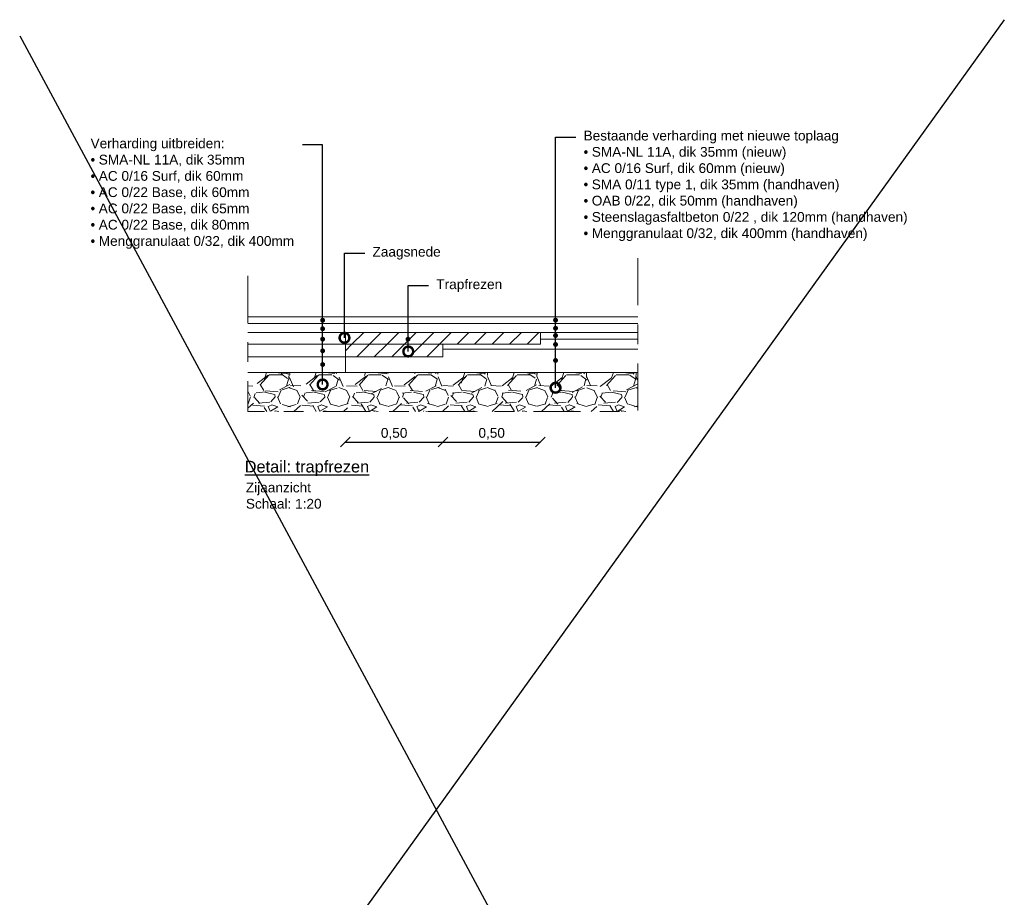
# Model space of a CAD drawing. Header units: metres. Extents: x -34 to 67, y -14 to 16.
# Tile 11 of 13: x 55.52 to 60.56, y 7.6 to 12.1. Entities that reach past the tile are written whole.
import ezdxf
from ezdxf import colors
from ezdxf.entities.mleader import LeaderData, LeaderLine
from ezdxf.math import Vec2, Vec3

# ---------------------------------------------------------------- set-up
doc = ezdxf.new("R2010")
doc.units = ezdxf.units.M
doc.linetypes.add('ACAD_ISO04W100', pattern=[30, 24, -3, 0, -3])
for name, color, linetype, lineweight in [('N-WE-AL-DETAIL-G', 7, 'Continuous', 13), ('V-WE-VH-ZAAGSNEDE-G', 7, 'ZAAGSNEDE_LINE', 30), ('X-XX-AL-AANKLEDING-M', 7, 'Continuous', 18), ('X-XX-AL-AANKLEDING-T25', 7, 'Continuous', 25), ('X-XX-AL-AANKLEDING-T30', 7, 'Continuous', 30), ('X-XX-AL-T25', 7, 'Continuous', 25)]:
    doc.layers.add(name, color=color, linetype=linetype, lineweight=lineweight)
doc.styles.add('NLCS_ISO', font='arial.ttf')
doc.styles.get("Standard").update_dxf_attribs({"font": 'arial.ttf'})
doc.linetypes.add('ZAAGSNEDE_LINE', pattern='A,12.7,-5.08,["Z",Standard,S=2.54,R=0,X=-2.54,Y=-1.27],-6.35', length=24.13)
doc.dimstyles.new('NLCS_1-20', dxfattribs={"dimscale": 0.02, "dimtxt": 2.5, "dimasz": 2.5, "dimexe": 1.25, "dimexo": 0.625, "dimtad": 1, "dimtxsty": 'Standard', "dimblk": 'OBLIQUE', "dimcen": 0, "dimse1": 1, "dimse2": 1, "dimadec": 0, "dimazin": 0, "dimtfac": 1, "dimtmove": 0, "dimatfit": 3, "dimfxl": 1, "dimarcsym": 0})
pattern_1 = [(45, (0, 0), (-0.04490128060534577, 0.04490128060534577), [])]

# ---------------------------------------------------------------- blocks, each defined once
blk = doc.blocks.new('_Oblique')
at = {"color": 0, "linetype": 'ByBlock', "lineweight": -2}
blk.add_line((-0.5, -0.5), (0.5, 0.5), dxfattribs=at)
blk = doc.blocks.new('*D45')
at = {"layer": 'X-XX-AL-AANKLEDING-M', "color": 0, "lineweight": -2, "transparency": 16777216}
blk.add_line((57.18589287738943, 9.930643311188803), (57.68589287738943, 9.930643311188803), dxfattribs=at)
at = {"layer": 'X-XX-AL-AANKLEDING-M', "color": 0, "lineweight": -2, "transparency": 16777216, "xscale": 0.05, "yscale": 0.05, "zscale": 0.05, "rotation": 180}
blk.add_blockref('_Oblique', (57.18589287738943, 9.930643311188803), dxfattribs=at)
at = {"layer": 'X-XX-AL-AANKLEDING-M', "color": 0, "lineweight": -2, "transparency": 16777216, "xscale": 0.05, "yscale": 0.05, "zscale": 0.05}
blk.add_blockref('_Oblique', (57.68589287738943, 9.930643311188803), dxfattribs=at)
at = {"layer": 'X-XX-AL-AANKLEDING-M', "color": 0, "lineweight": 9, "transparency": 16777216, "insert": (57.43589287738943, 9.973191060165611), "char_height": 0.05, "attachment_point": 5}
blk.add_mtext('0,50', dxfattribs=at)
blk = doc.blocks.new('*D46')
at = {"layer": 'X-XX-AL-AANKLEDING-M', "color": 0, "lineweight": -2, "transparency": 16777216}
blk.add_line((57.68589287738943, 9.930643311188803), (58.18589287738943, 9.930643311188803), dxfattribs=at)
at = {"layer": 'X-XX-AL-AANKLEDING-M', "color": 0, "lineweight": -2, "transparency": 16777216, "xscale": 0.05, "yscale": 0.05, "zscale": 0.05, "rotation": 180}
blk.add_blockref('_Oblique', (57.68589287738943, 9.930643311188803), dxfattribs=at)
at = {"layer": 'X-XX-AL-AANKLEDING-M', "color": 0, "lineweight": -2, "transparency": 16777216, "xscale": 0.05, "yscale": 0.05, "zscale": 0.05}
blk.add_blockref('_Oblique', (58.18589287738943, 9.930643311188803), dxfattribs=at)
at = {"layer": 'X-XX-AL-AANKLEDING-M', "color": 0, "lineweight": 9, "transparency": 16777216, "insert": (57.93589287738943, 9.973191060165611), "char_height": 0.05, "attachment_point": 5}
blk.add_mtext('0,50', dxfattribs=at)
blk = doc.blocks.new('_DotSmall')
at = {"color": 0, "linetype": 'ByBlock', "const_width": 0.5}
blk.add_lwpolyline([(-0.0625, 0, 1), (0.0625, 0, 1)], format="xyb", close=True, dxfattribs=at)

msp = doc.modelspace()

# ---------------------------------------------------------------- hatches: boundary and pattern name
at = {"layer": 'N-WE-AL-DETAIL-G'}
h = msp.add_hatch(dxfattribs=at)
h.set_pattern_fill('ANSI31', color=1, scale=0.02)
h.set_pattern_definition(pattern_1)
h.paths.add_polyline_path([(58.18589287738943, 10.49264960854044), (57.18589287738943, 10.49264960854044), (57.18589287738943, 10.43264960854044), (58.18589287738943, 10.43264960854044)])
h = msp.add_hatch(dxfattribs=at)
h.set_pattern_fill('ANSI31', color=1, scale=0.02)
h.set_pattern_definition(pattern_1)
h.paths.add_polyline_path([(57.68589287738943, 10.43264960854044), (57.18589287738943, 10.43264960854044), (57.18589287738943, 10.36764960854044), (57.68589287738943, 10.36764960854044)])
h = msp.add_hatch(dxfattribs=at)
h.set_pattern_fill('GRAVEL', color=252, scale=0.01)
h.set_pattern_definition([(228.0127875, (0.18288, 0.254), (-2.032000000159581, -2.285999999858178), [0.034172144, -3.3830483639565]), (184.969741, (0.16002, 0.2286), (3.04799999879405, 0.2540000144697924), [0.05864047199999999, -5.805404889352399]), (132.5104471, (0.1016, 0.22352), (2.540000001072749, -2.793999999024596), [0.04134815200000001, -4.093472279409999]), (267.273689, (0.00254, 0.16002), (0.2540000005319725, 5.079999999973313), [0.053400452, -5.2866437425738]), (292.83365418, (0, 0.10668), (-1.270000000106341, 3.047999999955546), [0.05236337, -5.183980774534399]), (357.2736889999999, (0.02032, 0.05842000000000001), (-5.079999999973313, 0.2540000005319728), [0.053400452, -5.2866437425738]), (37.69424047, (0.07366, 0.05587999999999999), (-3.30199999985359, -2.540000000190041), [0.07061936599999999, -6.991311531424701]), (72.25532837, (0.12954, 0.09906000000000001), (1.778000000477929, 5.587999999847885), [0.066671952, -6.6005256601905]), (121.42956562, (0.14986, 0.16256), (-2.032000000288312, 3.301999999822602), [0.0535813, -5.304554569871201]), (175.2363583, (0.12192, 0.20828), (2.793999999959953, -0.2540000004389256), [0.061171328, -2.997393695]), (222.3974378, (0.06096, 0.21336), (-3.047999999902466, -2.794000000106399), [0.07910779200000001, -7.8316772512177]), (138.81407483, (0.254, 0.15748), (-1.777999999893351, 1.524000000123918), [0.027000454, -2.6730565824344]), (171.4692344, (0.23368, 0.17526), (3.302000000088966, -0.5079999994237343), [0.051368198, -5.085463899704]), (225, (0.18288, 0.18288), (-3.552713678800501e-17, -0.2540000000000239), [0.035920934, -0.3232893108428]), (203.19859051, (0.1651, 0.21336), (1.270000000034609, 0.5079999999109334), [0.019344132, -1.915062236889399]), (291.80140949, (0.14732, 0.20574), (-0.2540000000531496, 0.7619999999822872), [0.027356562, -1.340475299]), (30.96375653, (0.15748, 0.18034), (0.7620000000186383, 0.5079999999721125), [0.044431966, -1.436629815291]), (161.56505118, (0.19558, 0.2032), (0.5080000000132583, -0.2539999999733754), [0.032128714, -0.7710898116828]), (16.389540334, (0, 0.20574), (2.540000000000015, 0.7620000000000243), [0.04500880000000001, -4.455882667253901]), (70.34617594, (0.04318, 0.21844), (-1.016000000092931, -2.793999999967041), [0.037759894, -3.73822156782]), (293.19859051, (0.19558, 0.254), (-0.5079999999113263, 1.270000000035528), [0.03868800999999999, -1.8957183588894]), (343.6104596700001, (0.21082, 0.21844), (-2.540000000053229, 0.761999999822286), [0.0450088, -4.455882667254]), (339.44395478, (0, 0.04826), (-1.269999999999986, 0.508000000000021), [0.04340351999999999, -2.1267734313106]), (294.7751406, (0.04064, 0.03302), (-1.270000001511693, 2.793999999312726), [0.036367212, -3.600359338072]), (66.80140949, (0.19812, 0), (0.5079999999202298, 1.27000000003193), [0.03868801, -1.8957183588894]), (17.35402464, (0.21336, 0.03556), (-3.301999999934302, -1.016000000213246), [0.04257827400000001, -4.21523759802]), (69.44395478, (0.07366, 0), (-0.508000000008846, -1.269999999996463), [0.02170176, -2.148475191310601]), (101.309932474, (0.18288, 0), (-0.25400000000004, 1.016000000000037), [0.01295146, -1.2821994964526]), (165.963756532, (0.18034, 0.0127), (0.7619999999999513, -0.2539999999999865), [0.05236337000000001, -0.9949054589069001]), (186.00900596, (0.12954, 0.0254), (2.539999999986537, 0.2540000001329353), [0.04852669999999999, -4.804136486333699]), (303.69006753, (0.15748, 0.15748), (-0.2540000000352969, 0.5079999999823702), [0.036632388, -0.879177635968]), (353.15722659, (0.1778, 0.127), (4.318000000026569, -0.5079999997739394), [0.063955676, -6.331600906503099]), (60.9453959, (0.2413, 0.11938), (-1.016000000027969, -1.777999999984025), [0.026150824, -2.588939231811]), (90, (0.254, 0.14224), (-0.254, 0.254), [0.01524, -0.23876]), (120.25643716, (0.12446, 0.03302), (1.015999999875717, -1.77800000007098), [0.035286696, -3.49339407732]), (48.01278749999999, (0.10668, 0.0635), (2.032000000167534, 2.285999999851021), [0.068344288, -3.3488762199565]), (0, (0.1524, 0.1143), (0.254, 0.254), [0.06604, -0.18796]), (325.3048465, (0.21844, 0.1143), (2.540000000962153, -1.777999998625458), [0.040160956, -3.975931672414]), (254.0546040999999, (0.25146, 0.09144000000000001), (-0.2539999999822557, -1.016000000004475), [0.03698290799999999, -1.8121650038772]), (207.64597536, (0.2413, 0.05587999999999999), (-4.826000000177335, -2.539999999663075), [0.06021450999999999, -5.961246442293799]), (175.42607874, (0.18796, 0.02794), (-3.301999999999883, 0.2539999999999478), [0.063702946, -6.306584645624])])
h.paths.add_polyline_path([(58.68589287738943, 10.28764960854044), (57.18589287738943, 10.28764960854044), (56.68589287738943, 10.28764960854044), (56.68589287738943, 10.08764960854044), (58.68589287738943, 10.08764960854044)])

# ---------------------------------------------------------------- linework, layer by layer
at = {"layer": 'N-WE-AL-DETAIL-G', "linetype": 'ACAD_ISO04W100', "ltscale": 0.01, "flags": 128}
msp.add_lwpolyline([(58.68589287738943, 10.87264960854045), (58.68589287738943, 10.08764960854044), (56.68589287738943, 10.08764960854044), (56.68589287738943, 10.87264960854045)], dxfattribs=at)
at = {"layer": 'N-WE-AL-DETAIL-G'}
for points in [[(56.68589287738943, 10.57264960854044), (57.18589287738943, 10.57264960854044), (58.68589287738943, 10.57264960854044)], [(56.68589287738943, 10.53764960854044), (57.18589287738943, 10.53764960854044), (58.68589287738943, 10.53764960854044)], [(56.68589287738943, 10.49264960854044), (57.18589287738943, 10.49264960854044), (58.68589287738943, 10.49264960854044)], [(57.18589287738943, 10.43264960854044), (58.18589287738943, 10.43264960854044), (58.18589287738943, 10.49264960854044), (57.18589287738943, 10.49264960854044)], [(58.18589287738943, 10.45764960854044), (58.68589287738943, 10.45764960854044)], [(56.68589287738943, 10.43264960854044), (57.18589287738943, 10.43264960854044)], [(57.18589287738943, 10.36764960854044), (57.68589287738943, 10.36764960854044), (57.68589287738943, 10.43264960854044), (57.18589287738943, 10.43264960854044)], [(57.68589287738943, 10.40764960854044), (58.68589287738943, 10.40764960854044)], [(56.68589287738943, 10.36764960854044), (57.18589287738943, 10.36764960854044)], [(56.68589287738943, 10.28764960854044), (57.18589287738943, 10.28764960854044)], [(57.18589287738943, 10.28764960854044), (58.68589287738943, 10.28764960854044)]]:
    msp.add_lwpolyline(points, dxfattribs=at)
at = {"layer": 'N-WE-AL-DETAIL-G', "const_width": 0.0125}
for points in [[(57.06319297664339, 10.55495456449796, 1), (57.07569297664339, 10.55495456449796, 1)], [(58.25698863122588, 10.55555956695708, 1), (58.26948863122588, 10.55555956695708, 1)], [(57.06319297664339, 10.51139765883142, 1), (57.07569297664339, 10.51139765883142, 1)], [(58.25698863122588, 10.51402785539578, 1), (58.26948863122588, 10.51402785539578, 1)], [(57.06319297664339, 10.45831273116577, 1), (57.07569297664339, 10.45831273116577, 1)], [(57.5007906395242, 10.45831273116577, 1), (57.51329063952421, 10.45831273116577, 1)], [(58.25698863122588, 10.47686784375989, 1), (58.26948863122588, 10.47686784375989, 1)], [(57.06319297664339, 10.39842198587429, 1), (57.07569297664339, 10.39842198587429, 1)], [(58.25698863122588, 10.43096433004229, 1), (58.26948863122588, 10.43096433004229, 1)], [(58.25698863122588, 10.34899385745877, 1), (58.26948863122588, 10.34899385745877, 1)], [(57.06319297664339, 10.32832266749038, 1), (57.07569297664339, 10.32832266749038, 1)]]:
    msp.add_lwpolyline(points, format="xyb", close=True, dxfattribs=at)
at = {"layer": 'V-WE-VH-ZAAGSNEDE-G', "ltscale": 0.005, "const_width": 0.005, "flags": 128}
msp.add_lwpolyline([(57.18589287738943, 10.28764960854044), (57.18589287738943, 10.49264960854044)], dxfattribs=at)
at = {"layer": 'X-XX-AL-T25'}
for points in [[(60.56350222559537, 12.09542984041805), (55.94746671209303, 5.678380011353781)], [(55.51663671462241, 12.01342281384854), (59.16843361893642, 5.227341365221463)]]:
    msp.add_lwpolyline(points, dxfattribs=at)

# ---------------------------------------------------------------- texts
at = {"layer": 'X-XX-AL-AANKLEDING-T25', "insert": (56.67587338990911, 9.722885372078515), "char_height": 0.05, "width": 0.9756932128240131, "attachment_point": 1, "style": 'NLCS_ISO'}
msp.add_mtext('Zijaanzicht\\PSchaal: 1:20', dxfattribs=at)
at = {"layer": 'X-XX-AL-AANKLEDING-T30', "style": 'NLCS_ISO'}
msp.add_text('%%UDetail: trapfrezen', height=0.06, dxfattribs=at).set_placement((56.66981588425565, 9.775006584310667))

# ---------------------------------------------------------------- dimensions: what is measured, and where the dimension line sits
at = {"layer": 'X-XX-AL-AANKLEDING-M', "lineweight": 9}
for base, p1, p2, picture, middle in [((58.18589287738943, 9.930643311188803), (57.68589287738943, 10.36764960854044), (58.18589287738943, 10.43264960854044), '*D46', (57.93589287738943, 9.973191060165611)), ((57.68589287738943, 9.930643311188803), (57.18589287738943, 10.28764960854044), (57.68589287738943, 10.36764960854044), '*D45', (57.43589287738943, 9.973191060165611))]:
    dim = msp.add_linear_dim(base=base, p1=p1, p2=p2, dimstyle='NLCS_1-20', override={"dimzin": 0}, dxfattribs=at)
    dim.commit()
    dim.dimension.update_dxf_attribs({"geometry": picture, "text_midpoint": middle})

# ---------------------------------------------------------------- leaders
at = {"layer": 'X-XX-AL-AANKLEDING-T25'}
ml = msp.add_multileader_mtext('Standard', dxfattribs=at)
ml.set_content('Bestaande verharding met nieuwe toplaag\\P{\\fSymbol|b0|i0|c2|p18;· }SMA-NL 11A, dik 35mm (nieuw)\\P{\\fSymbol|b0|i0|c2|p18;· }AC 0/16 Surf, dik 60mm (nieuw)\\P{\\fSymbol|b0|i0|c2|p18;· }SMA 0/11 type 1, dik 35mm (handhaven)\\P{\\fSymbol|b0|i0|c2|p18;· }OAB 0/22, dik 50mm (handhaven)\\P{\\fSymbol|b0|i0|c2|p18;· }Steenslagasfaltbeton 0/22 , dik 120mm (handhaven)\\P{\\fSymbol|b0|i0|c2|p18;· }Menggranulaat 0/32, dik 400mm (handhaven)', color=256, style='NLCS_ISO')
ml.set_leader_properties()
ml.set_arrow_properties(name='DOTSMALL')
ml.build(insert=Vec2(0, 0))
ml.multileader.update_dxf_attribs({"arrow_head_size": 0.1})
ctx = ml.context
ctx.base_point, ctx.char_height, ctx.arrow_head_size, ctx.landing_gap_size, ctx.plane_origin = Vec3(58.36696144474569, 11.49406779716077), 0.05, 0.1, 0.04000000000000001, Vec3(58.67375193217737, 11.27426004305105)
notes = []
notes.append((ctx, [(1, (1, 1, 0), (58.26323863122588, 11.49406779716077), (1, 0), 0.1037228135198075, [(0, [(58.26323863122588, 10.20913162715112)], 0, [])])]))
ctx.mtext.insert, ctx.mtext.flow_direction = Vec3(58.40696144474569, 11.52641772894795), 5
ml = msp.add_multileader_mtext('Standard', dxfattribs=at)
ml.set_content('Verharding uitbreiden:\\P{\\fSymbol|b0|i0|c2|p18;· }SMA-NL 11A, dik 35mm\\P{\\fSymbol|b0|i0|c2|p18;· }AC 0/16 Surf, dik 60mm\\P{\\fSymbol|b0|i0|c2|p18;· }AC 0/22 Base, dik 60mm\\P{\\fSymbol|b0|i0|c2|p18;· }AC 0/22 Base, dik 65mm\\P{\\fSymbol|b0|i0|c2|p18;· }AC 0/22 Base, dik 80mm\\P{\\fSymbol|b0|i0|c2|p18;· }Menggranulaat 0/32, dik 400mm', color=256, style='NLCS_ISO')
ml.set_leader_properties()
ml.set_arrow_properties(name='DOTSMALL')
ml.build(insert=Vec2(0, 0))
ml.multileader.update_dxf_attribs({"arrow_head_size": 0.1})
ctx = ml.context
ctx.base_point, ctx.char_height, ctx.arrow_head_size, ctx.landing_gap_size, ctx.plane_origin = Vec3(55.83985458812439, 11.45414571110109), 0.05, 0.1, 0.04000000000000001, Vec3(56.6589296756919, 11.23433795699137)
notes.append((ctx, [(1, (1, 1, 0), (57.06944297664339, 11.45414571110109), (-1, 0), 0.1037228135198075, [(0, [(57.06944297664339, 10.22573801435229)], 0, [])])]))
ctx.mtext.insert, ctx.mtext.flow_direction = Vec3(55.87985458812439, 11.48649564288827), 5
ml = msp.add_multileader_mtext('Standard', dxfattribs=at)
ml.set_content('Zaagsnede', color=256, style='NLCS_ISO')
ml.set_leader_properties()
ml.set_arrow_properties(name='DOTSMALL')
ml.build(insert=Vec2(0, 0))
ml.multileader.update_dxf_attribs({"arrow_head_size": 0.1})
ctx = ml.context
ctx.base_point, ctx.char_height, ctx.arrow_head_size, ctx.landing_gap_size, ctx.plane_origin = Vec3(57.28515418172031, 10.89878648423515), 0.05, 0.1, 0.04000000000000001, Vec3(57.59194466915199, 11.44041653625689)
notes.append((ctx, [(1, (1, 1, 0), (57.1814313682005, 10.89878648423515), (1, 0), 0.1037228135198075, [(0, [(57.1814313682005, 10.4651667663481)], 0, [])])]))
ctx.mtext.insert, ctx.mtext.flow_direction = Vec3(57.32515418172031, 10.93113641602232), 5
ml = msp.add_multileader_mtext('Standard', dxfattribs=at)
ml.set_content('Trapfrezen', color=256, style='NLCS_ISO')
ml.set_leader_properties()
ml.set_arrow_properties(name='DOTSMALL')
ml.build(insert=Vec2(0, 0))
ml.multileader.update_dxf_attribs({"arrow_head_size": 0.1})
ctx = ml.context
ctx.base_point, ctx.char_height, ctx.arrow_head_size, ctx.landing_gap_size, ctx.plane_origin = Vec3(57.61201991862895, 10.7326299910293), 0.05, 0.1, 0.04000000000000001, Vec3(57.91881040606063, 11.27426004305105)
notes.append((ctx, [(1, (1, 1, 0), (57.50829710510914, 10.7326299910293), (1, 0), 0.1037228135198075, [(0, [(57.50829710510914, 10.39500140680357)], 0, [])])]))
ctx.mtext.insert, ctx.mtext.flow_direction = Vec3(57.65201991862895, 10.76457064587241), 5
for ctx, leaders in notes:
    for number, flags, end, landing, length, lines in leaders:
        leader = LeaderData()
        leader.index, (leader.has_last_leader_line, leader.has_dogleg_vector, leader.attachment_direction) = number, flags
        leader.last_leader_point, leader.dogleg_vector, leader.dogleg_length = Vec3(end), Vec3(landing), length
        for number, points, colour, breaks in lines:
            line = LeaderLine()
            line.index, line.vertices, line.color, line.breaks = number, Vec3.list(points), colors.encode_raw_color(colour), breaks
            leader.lines.append(line)
        ctx.leaders.append(leader)

doc.saveas('drawing.dxf')
